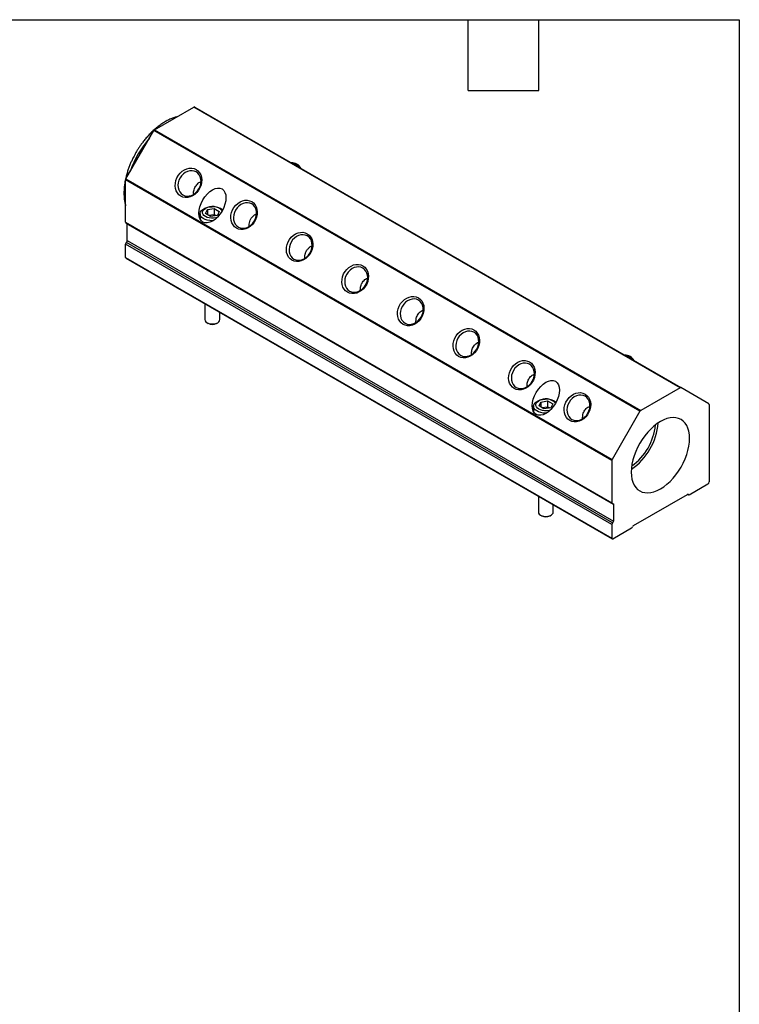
# Model space of a CAD drawing. Header units: inches. Extents: x 0.7 to 32.2, y 0.7 to 24.8.
# Tile 4 of 4: x 23.1 to 32.2, y 12.2 to 24.8. Entities that reach past the tile are written whole.
import ezdxf

# ---------------------------------------------------------------- set-up
doc = ezdxf.new("R2010")
doc.units = ezdxf.units.IN
doc.header["$LTSCALE"] = 3
doc.header["$MEASUREMENT"] = 0
doc.layers.add('TEXT', color=140, linetype='Continuous', lineweight=25)

msp = doc.modelspace()

# ---------------------------------------------------------------- linework, layer by layer
for p, q in [((24.809, 23.348), (25.309, 23.637)), ((31.497, 20.066), (25.309, 23.637)), ((25.319, 23.638), (31.507, 20.067)), ((24.444, 22.724), (24.799, 23.338)), ((30.986, 19.766), (24.799, 23.338)), ((24.809, 23.348), (30.996, 19.776)), ((30.627, 19.138), (24.44, 22.71)), ((24.44, 22.171), (24.44, 22.71)), ((24.444, 22.724), (30.632, 19.152)), ((25.458, 22.282), (25.481, 22.332)), ((25.481, 22.332), (25.568, 22.346)), ((25.481, 22.332), (25.481, 22.269)), ((25.543, 22.369), (25.542, 22.369)), ((25.548, 22.369), (25.547, 22.369)), ((25.568, 22.346), (25.632, 22.309)), ((25.568, 22.346), (25.568, 22.272)), ((25.632, 22.309), (25.609, 22.259)), ((25.389, 22.279), (25.389, 22.212)), ((25.522, 22.245), (25.458, 22.282)), ((25.495, 22.261), (25.568, 22.272)), ((25.609, 22.259), (25.522, 22.245)), ((25.568, 22.272), (25.595, 22.257)), ((24.44, 22.171), (30.627, 18.599)), ((24.444, 22.162), (30.632, 18.59)), ((30.649, 18.58), (24.461, 22.152)), ((24.461, 22.152), (24.461, 22.152)), ((24.461, 21.938), (24.461, 22.152)), ((24.461, 21.938), (30.649, 18.367)), ((30.627, 18.323), (24.44, 21.894)), ((24.44, 21.723), (24.44, 21.894)), ((30.638, 18.345), (24.451, 21.916)), ((24.44, 21.723), (30.627, 18.151)), ((24.444, 21.714), (30.632, 18.142)), ((25.45, 21.133), (25.45, 20.932)), ((25.64, 20.932), (25.64, 21.024)), ((25.478, 20.893), (25.492, 20.885)), ((25.598, 20.885), (25.612, 20.893)), ((31.497, 20.066), (30.996, 19.776)), ((31.861, 19.862), (31.507, 20.067)), ((29.632, 19.83), (29.632, 19.763)), ((29.701, 19.833), (29.724, 19.883)), ((29.764, 19.796), (29.701, 19.833)), ((29.724, 19.883), (29.811, 19.897)), ((29.724, 19.883), (29.724, 19.819)), ((29.737, 19.812), (29.811, 19.823)), ((29.851, 19.81), (29.764, 19.796)), ((29.785, 19.92), (29.785, 19.92)), ((29.791, 19.92), (29.79, 19.92)), ((29.811, 19.897), (29.875, 19.86)), ((29.811, 19.897), (29.811, 19.823)), ((29.811, 19.823), (29.838, 19.808)), ((29.875, 19.86), (29.851, 19.81)), ((31.865, 19.853), (31.865, 18.866)), ((30.986, 19.766), (30.632, 19.152)), ((30.627, 19.138), (30.627, 18.599)), ((31.614, 18.704), (31.851, 18.841)), ((29.693, 18.684), (29.693, 18.483)), ((30.903, 18.31), (31.589, 18.706)), ((31.595, 18.708), (31.604, 18.703)), ((31.602, 18.705), (31.596, 18.708)), ((29.883, 18.483), (29.883, 18.574)), ((30.649, 18.58), (30.649, 18.367)), ((29.721, 18.444), (29.735, 18.436)), ((29.841, 18.436), (29.855, 18.444)), ((30.627, 18.323), (30.627, 18.151)), ((30.642, 18.143), (30.878, 18.28))]:
    msp.add_line(p, q)
at = {"flags": 128}
for points in [[(25.143, 22.505), (25.119, 22.522), (25.099, 22.545), (25.085, 22.572), (25.075, 22.603), (25.071, 22.635), (25.073, 22.67), (25.081, 22.704), (25.094, 22.737), (25.112, 22.769), (25.134, 22.797), (25.16, 22.82), (25.189, 22.839), (25.219, 22.852), (25.251, 22.859), (25.281, 22.86), (25.311, 22.854), (25.338, 22.843), (25.361, 22.825), (25.381, 22.802), (25.396, 22.775), (25.405, 22.745), (25.409, 22.712), (25.407, 22.678), (25.4, 22.643), (25.386, 22.61), (25.369, 22.579), (25.346, 22.551), (25.32, 22.527), (25.291, 22.508), (25.261, 22.495), (25.23, 22.488), (25.199, 22.488), (25.17, 22.493), (25.143, 22.505)], [(25.373, 22.597), (25.387, 22.627), (25.396, 22.659), (25.4, 22.69), (25.398, 22.721), (25.39, 22.75), (25.377, 22.776), (25.359, 22.797), (25.338, 22.813), (25.313, 22.824), (25.285, 22.828), (25.257, 22.827), (25.228, 22.819), (25.2, 22.805), (25.175, 22.786), (25.152, 22.763), (25.133, 22.736), (25.119, 22.706), (25.11, 22.674), (25.106, 22.642), (25.108, 22.612), (25.116, 22.583), (25.129, 22.557), (25.146, 22.536), (25.168, 22.52), (25.193, 22.509), (25.221, 22.504), (25.249, 22.506), (25.278, 22.514), (25.306, 22.527), (25.331, 22.546), (25.354, 22.57), (25.373, 22.597)], [(25.85, 22.097), (25.826, 22.114), (25.807, 22.137), (25.792, 22.164), (25.782, 22.194), (25.779, 22.227), (25.78, 22.262), (25.788, 22.296), (25.801, 22.329), (25.819, 22.36), (25.841, 22.388), (25.867, 22.412), (25.896, 22.431), (25.926, 22.444), (25.958, 22.451), (25.988, 22.452), (26.018, 22.446), (26.045, 22.434), (26.068, 22.417), (26.088, 22.394), (26.103, 22.367), (26.112, 22.337), (26.116, 22.304), (26.114, 22.27), (26.107, 22.235), (26.094, 22.202), (26.076, 22.171), (26.053, 22.143), (26.027, 22.119), (25.999, 22.1), (25.968, 22.087), (25.937, 22.08), (25.906, 22.079), (25.877, 22.085), (25.85, 22.097)], [(25.549, 22.189), (25.541, 22.189), (25.51, 22.192), (25.48, 22.197), (25.453, 22.207), (25.429, 22.219), (25.411, 22.234), (25.398, 22.25), (25.39, 22.268), (25.39, 22.286), (25.395, 22.304), (25.407, 22.321), (25.424, 22.336), (25.447, 22.349), (25.473, 22.359), (25.502, 22.366), (25.533, 22.369), (25.542, 22.369)], [(25.6, 22.229), (25.587, 22.226), (25.559, 22.222), (25.531, 22.222), (25.503, 22.226), (25.477, 22.233), (25.455, 22.243), (25.437, 22.256), (25.425, 22.271), (25.418, 22.287), (25.418, 22.304), (25.425, 22.32), (25.437, 22.335), (25.455, 22.348)], [(26.08, 22.189), (26.094, 22.219), (26.103, 22.25), (26.107, 22.282), (26.105, 22.313), (26.097, 22.342), (26.084, 22.367), (26.067, 22.389), (26.045, 22.405), (26.02, 22.416), (25.992, 22.42), (25.964, 22.419), (25.935, 22.411), (25.907, 22.397), (25.882, 22.378), (25.859, 22.355), (25.84, 22.327), (25.826, 22.297), (25.817, 22.266), (25.813, 22.234), (25.815, 22.203), (25.823, 22.175), (25.836, 22.149), (25.854, 22.128), (25.875, 22.111), (25.9, 22.101), (25.928, 22.096), (25.956, 22.098), (25.985, 22.105), (26.013, 22.119), (26.038, 22.138), (26.061, 22.162), (26.08, 22.189)], [(26.557, 21.688), (26.533, 21.706), (26.514, 21.729), (26.499, 21.756), (26.489, 21.786), (26.486, 21.819), (26.488, 21.853), (26.495, 21.888), (26.508, 21.921), (26.526, 21.952), (26.548, 21.98), (26.574, 22.004), (26.603, 22.023), (26.634, 22.036), (26.665, 22.043), (26.696, 22.044), (26.725, 22.038), (26.752, 22.026), (26.776, 22.009), (26.795, 21.986), (26.81, 21.959), (26.819, 21.929), (26.823, 21.896), (26.821, 21.861), (26.814, 21.827), (26.801, 21.794), (26.783, 21.762), (26.76, 21.735), (26.734, 21.711), (26.706, 21.692), (26.675, 21.679), (26.644, 21.672), (26.613, 21.671), (26.584, 21.677), (26.557, 21.688)], [(26.582, 21.703), (26.607, 21.693), (26.635, 21.688), (26.663, 21.689), (26.692, 21.697), (26.72, 21.711), (26.745, 21.73), (26.768, 21.753), (26.787, 21.781), (26.801, 21.811), (26.81, 21.842), (26.814, 21.874), (26.812, 21.905), (26.804, 21.934), (26.791, 21.959), (26.774, 21.98), (26.752, 21.997), (26.727, 22.007), (26.7, 22.012), (26.671, 22.01), (26.642, 22.003), (26.615, 21.989), (26.589, 21.97), (26.566, 21.946), (26.547, 21.919), (26.533, 21.889), (26.524, 21.858), (26.52, 21.826), (26.522, 21.795), (26.53, 21.766), (26.543, 21.741), (26.561, 21.719), (26.582, 21.703)], [(27.264, 21.28), (27.24, 21.298), (27.221, 21.32), (27.206, 21.347), (27.197, 21.378), (27.193, 21.411), (27.195, 21.445), (27.202, 21.479), (27.215, 21.513), (27.233, 21.544), (27.256, 21.572), (27.282, 21.596), (27.31, 21.614), (27.341, 21.628), (27.372, 21.635), (27.403, 21.635), (27.432, 21.63), (27.459, 21.618), (27.483, 21.601), (27.502, 21.578), (27.517, 21.551), (27.526, 21.52), (27.53, 21.487), (27.528, 21.453), (27.521, 21.419), (27.508, 21.385), (27.49, 21.354), (27.467, 21.326), (27.441, 21.303), (27.413, 21.284), (27.382, 21.271), (27.351, 21.264), (27.32, 21.263), (27.291, 21.269), (27.264, 21.28)], [(27.29, 21.295), (27.315, 21.284), (27.342, 21.28), (27.37, 21.281), (27.399, 21.289), (27.427, 21.303), (27.453, 21.322), (27.475, 21.345), (27.494, 21.373), (27.508, 21.403), (27.517, 21.434), (27.521, 21.466), (27.519, 21.497), (27.511, 21.525), (27.498, 21.551), (27.481, 21.572), (27.459, 21.589), (27.434, 21.599), (27.407, 21.604), (27.378, 21.602), (27.349, 21.594), (27.322, 21.581), (27.296, 21.562), (27.273, 21.538), (27.254, 21.511), (27.24, 21.481), (27.231, 21.45), (27.228, 21.418), (27.23, 21.387), (27.237, 21.358), (27.25, 21.333), (27.268, 21.311), (27.29, 21.295)], [(27.971, 20.872), (27.947, 20.89), (27.928, 20.912), (27.913, 20.939), (27.904, 20.97), (27.9, 21.003), (27.902, 21.037), (27.909, 21.071), (27.922, 21.105), (27.94, 21.136), (27.963, 21.164), (27.989, 21.187), (28.017, 21.206), (28.048, 21.219), (28.079, 21.226), (28.11, 21.227), (28.139, 21.222), (28.166, 21.21), (28.19, 21.192), (28.209, 21.17), (28.224, 21.143), (28.234, 21.112), (28.237, 21.079), (28.236, 21.045), (28.228, 21.011), (28.215, 20.977), (28.197, 20.946), (28.175, 20.918), (28.149, 20.894), (28.12, 20.876), (28.089, 20.862), (28.058, 20.855), (28.028, 20.855), (27.998, 20.86), (27.971, 20.872)], [(27.997, 20.887), (28.022, 20.876), (28.049, 20.871), (28.078, 20.873), (28.106, 20.881), (28.134, 20.894), (28.16, 20.913), (28.182, 20.937), (28.201, 20.964), (28.215, 20.994), (28.225, 21.026), (28.228, 21.058), (28.226, 21.088), (28.218, 21.117), (28.206, 21.143), (28.188, 21.164), (28.166, 21.18), (28.141, 21.191), (28.114, 21.196), (28.085, 21.194), (28.057, 21.186), (28.029, 21.173), (28.003, 21.154), (27.98, 21.13), (27.962, 21.103), (27.947, 21.073), (27.938, 21.041), (27.935, 21.01), (27.937, 20.979), (27.944, 20.95), (27.957, 20.924), (27.975, 20.903), (27.997, 20.887)], [(25.45, 20.932), (25.453, 20.918), (25.463, 20.905), (25.478, 20.893), (25.498, 20.885), (25.521, 20.879), (25.545, 20.877), (25.57, 20.879), (25.593, 20.885), (25.612, 20.893), (25.627, 20.905), (25.637, 20.918), (25.64, 20.932)], [(28.678, 20.464), (28.655, 20.481), (28.635, 20.504), (28.62, 20.531), (28.611, 20.562), (28.607, 20.594), (28.609, 20.629), (28.616, 20.663), (28.629, 20.696), (28.647, 20.728), (28.67, 20.755), (28.696, 20.779), (28.724, 20.798), (28.755, 20.811), (28.786, 20.818), (28.817, 20.819), (28.846, 20.813), (28.873, 20.802), (28.897, 20.784), (28.916, 20.761), (28.931, 20.734), (28.941, 20.704), (28.945, 20.671), (28.943, 20.637), (28.935, 20.602), (28.922, 20.569), (28.904, 20.538), (28.882, 20.51), (28.856, 20.486), (28.827, 20.467), (28.797, 20.454), (28.765, 20.447), (28.735, 20.446), (28.705, 20.452), (28.678, 20.464)], [(28.704, 20.479), (28.729, 20.468), (28.756, 20.463), (28.785, 20.465), (28.813, 20.473), (28.841, 20.486), (28.867, 20.505), (28.89, 20.529), (28.908, 20.556), (28.923, 20.586), (28.932, 20.618), (28.935, 20.649), (28.933, 20.68), (28.926, 20.709), (28.913, 20.734), (28.895, 20.756), (28.873, 20.772), (28.848, 20.783), (28.821, 20.787), (28.792, 20.786), (28.764, 20.778), (28.736, 20.764), (28.71, 20.745), (28.687, 20.722), (28.669, 20.695), (28.654, 20.665), (28.645, 20.633), (28.642, 20.601), (28.644, 20.57), (28.651, 20.542), (28.664, 20.516), (28.682, 20.495), (28.704, 20.479)], [(29.385, 20.056), (29.362, 20.073), (29.342, 20.096), (29.327, 20.123), (29.318, 20.153), (29.314, 20.186), (29.316, 20.22), (29.324, 20.255), (29.337, 20.288), (29.355, 20.319), (29.377, 20.347), (29.403, 20.371), (29.432, 20.39), (29.462, 20.403), (29.493, 20.41), (29.524, 20.411), (29.553, 20.405), (29.58, 20.393), (29.604, 20.376), (29.624, 20.353), (29.638, 20.326), (29.648, 20.296), (29.652, 20.263), (29.65, 20.229), (29.642, 20.194), (29.629, 20.161), (29.611, 20.13), (29.589, 20.102), (29.563, 20.078), (29.534, 20.059), (29.504, 20.046), (29.473, 20.039), (29.442, 20.038), (29.412, 20.044), (29.385, 20.056)], [(29.411, 20.07), (29.436, 20.06), (29.463, 20.055), (29.492, 20.057), (29.52, 20.064), (29.548, 20.078), (29.574, 20.097), (29.597, 20.121), (29.615, 20.148), (29.63, 20.178), (29.639, 20.209), (29.642, 20.241), (29.64, 20.272), (29.633, 20.301), (29.62, 20.326), (29.602, 20.348), (29.58, 20.364), (29.555, 20.375), (29.528, 20.379), (29.499, 20.378), (29.471, 20.37), (29.443, 20.356), (29.417, 20.337), (29.395, 20.314), (29.376, 20.286), (29.362, 20.256), (29.352, 20.225), (29.349, 20.193), (29.351, 20.162), (29.359, 20.134), (29.371, 20.108), (29.389, 20.087), (29.411, 20.07)], [(30.092, 19.647), (30.069, 19.665), (30.049, 19.688), (30.034, 19.715), (30.025, 19.745), (30.021, 19.778), (30.023, 19.812), (30.031, 19.847), (30.044, 19.88), (30.062, 19.911), (30.084, 19.939), (30.11, 19.963), (30.139, 19.982), (30.169, 19.995), (30.2, 20.002), (30.231, 20.003), (30.26, 19.997), (30.287, 19.985), (30.311, 19.968), (30.331, 19.945), (30.345, 19.918), (30.355, 19.887), (30.359, 19.855), (30.357, 19.82), (30.349, 19.786), (30.336, 19.753), (30.318, 19.721), (30.296, 19.694), (30.27, 19.67), (30.241, 19.651), (30.211, 19.638), (30.18, 19.631), (30.149, 19.63), (30.119, 19.636), (30.092, 19.647)], [(30.118, 19.662), (30.143, 19.651), (30.17, 19.647), (30.199, 19.648), (30.228, 19.656), (30.255, 19.67), (30.281, 19.689), (30.304, 19.712), (30.323, 19.74), (30.337, 19.77), (30.346, 19.801), (30.349, 19.833), (30.347, 19.864), (30.34, 19.893), (30.327, 19.918), (30.309, 19.939), (30.287, 19.956), (30.262, 19.966), (30.235, 19.971), (30.207, 19.969), (30.178, 19.962), (30.15, 19.948), (30.124, 19.929), (30.102, 19.905), (30.083, 19.878), (30.069, 19.848), (30.06, 19.817), (30.056, 19.785), (30.058, 19.754), (30.066, 19.725), (30.079, 19.7), (30.096, 19.678), (30.118, 19.662)], [(29.792, 19.74), (29.784, 19.74), (29.753, 19.742), (29.723, 19.748), (29.695, 19.757), (29.672, 19.77), (29.653, 19.784), (29.64, 19.801), (29.633, 19.819), (29.632, 19.837), (29.638, 19.855), (29.649, 19.872), (29.667, 19.887), (29.689, 19.9), (29.716, 19.91), (29.745, 19.917), (29.776, 19.92), (29.785, 19.92)], [(29.843, 19.78), (29.83, 19.777), (29.802, 19.773), (29.773, 19.773), (29.746, 19.777), (29.72, 19.784), (29.697, 19.794), (29.68, 19.807), (29.667, 19.822), (29.661, 19.838), (29.661, 19.855), (29.667, 19.871), (29.68, 19.886), (29.697, 19.899)], [(31.246, 18.778), (31.288, 18.805), (31.329, 18.836), (31.369, 18.873), (31.407, 18.913), (31.444, 18.958), (31.478, 19.005), (31.509, 19.055), (31.536, 19.107), (31.56, 19.16), (31.581, 19.214), (31.597, 19.267), (31.608, 19.32), (31.615, 19.371), (31.617, 19.421), (31.615, 19.467), (31.608, 19.511), (31.597, 19.55), (31.581, 19.586), (31.56, 19.616), (31.536, 19.641), (31.509, 19.661), (31.478, 19.675), (31.444, 19.683), (31.407, 19.686), (31.369, 19.682), (31.329, 19.672), (31.288, 19.656), (31.246, 19.635), (31.205, 19.608), (31.164, 19.577), (31.124, 19.54), (31.085, 19.5), (31.049, 19.455), (31.015, 19.408), (30.984, 19.358), (30.956, 19.306), (30.932, 19.253), (30.912, 19.199), (30.896, 19.146), (30.884, 19.093), (30.877, 19.042), (30.875, 18.992), (30.877, 18.946), (30.884, 18.902), (30.896, 18.863), (30.912, 18.827), (30.932, 18.797), (30.956, 18.772), (30.984, 18.752), (31.015, 18.738), (31.049, 18.73), (31.085, 18.727), (31.124, 18.731), (31.164, 18.741), (31.205, 18.757), (31.246, 18.778)], [(30.638, 18.59), (30.636, 18.589), (30.634, 18.589), (30.632, 18.59), (30.63, 18.591), (30.629, 18.592), (30.628, 18.594), (30.628, 18.597), (30.627, 18.599)], [(30.638, 18.59), (30.64, 18.59), (30.642, 18.59), (30.644, 18.589), (30.646, 18.588), (30.647, 18.587), (30.648, 18.585), (30.648, 18.582), (30.649, 18.58)], [(29.693, 18.483), (29.696, 18.469), (29.705, 18.455), (29.721, 18.444), (29.74, 18.435), (29.763, 18.43), (29.788, 18.428), (29.812, 18.43), (29.835, 18.435), (29.855, 18.444), (29.87, 18.455), (29.88, 18.469), (29.883, 18.483)]]:
    msp.add_lwpolyline(points, dxfattribs=at)
for centre, radius, start, end in [((25.315, 23.629), 0.0101, 65.686, 125.6182), ((24.824, 23.324), 0.0289, 121.9547, 151.1444), ((25.725, 22.394), 1.297, 139.0733, 160.9266), ((26.553, 22.797), 0.132, 27.839, 92.1884), ((26.543, 22.812), 0.116, 32.9466, 87.0588), ((24.469, 22.709), 0.0289, 148.8562, 178.0435), ((25.543, 22.208), 0.165, 41.1086, 122.2695), ((25.555, 22.171), 0.199, 53.0588, 92.0568), ((24.45, 22.17), 0.00989, 173.806, 234.8818), ((24.43, 21.94), 0.0313, 311.3239, 357.0648), ((24.472, 21.893), 0.0313, 131.3239, 177.0648), ((24.45, 21.722), 0.00959, 172.7442, 235.9436), ((25.545, 20.985), 0.113, 241.9381, 298.0619), ((30.796, 20.347), 0.132, 27.839, 92.1884), ((30.786, 20.363), 0.116, 32.9466, 87.0588), ((31.502, 20.057), 0.0101, 65.686, 125.6182), ((29.786, 19.759), 0.165, 41.1086, 122.2695), ((29.798, 19.721), 0.199, 53.0588, 92.0568), ((31.855, 19.854), 0.0101, 354.3796, 54.3019), ((31.011, 19.752), 0.0289, 121.9547, 151.1444), ((30.431, 19.677), 0.788, 304.4242, 355.5812), ((30.466, 19.657), 0.719, 305.2043, 354.801), ((30.656, 19.138), 0.0289, 148.8562, 178.0435), ((31.834, 18.867), 0.0307, 302.6055, 357.3945), ((31.595, 18.7), 0.00879, 40.5328, 129.2482), ((31.608, 18.711), 0.00879, 220.5328, 309.2482), ((29.788, 18.535), 0.113, 241.9381, 298.0619), ((30.659, 18.321), 0.0313, 131.3239, 177.0648), ((30.617, 18.368), 0.0313, 311.3239, 357.0648), ((30.92, 18.284), 0.0307, 122.638, 159.7729), ((30.862, 18.306), 0.0307, 302.638, 339.7729), ((30.636, 18.15), 0.00873, 170.786, 309.2033)]:
    msp.add_arc(centre, radius, start, end)
for centre in [(25.545, 22.385), (29.788, 19.936)]:
    msp.add_ellipse(centre, major_axis=(0.122, 0.211), ratio=0.577335)
for points, knots in [([(25.096, 23.514), (25.092, 23.513), (25.073, 23.509), (25.038, 23.497), (24.992, 23.477), (24.946, 23.453), (24.901, 23.425), (24.856, 23.393), (24.813, 23.357), (24.771, 23.319), (24.732, 23.278), (24.695, 23.236), (24.662, 23.195), (24.635, 23.158), (24.611, 23.123), (24.59, 23.091), (24.566, 23.049), (24.546, 23.012), (24.525, 22.97), (24.508, 22.934), (24.49, 22.891), (24.473, 22.845), (24.458, 22.797), (24.445, 22.747), (24.434, 22.697), (24.426, 22.647), (24.421, 22.597), (24.418, 22.548), (24.42, 22.499), (24.424, 22.452), (24.431, 22.412), (24.438, 22.388), (24.44, 22.379)], [0, 0, 0, 0, 0.010023, 0.049734, 0.089541, 0.129325, 0.168974, 0.208428, 0.247624, 0.286463, 0.324756, 0.362067, 0.397132, 0.427065, 0.451057, 0.479247, 0.500035, 0.54321, 0.560762, 0.589838, 0.619942, 0.652146, 0.685648, 0.720131, 0.755345, 0.791122, 0.827339, 0.863911, 0.900772, 0.937869, 0.975133, 1, 1, 1, 1]), ([(25.307, 22.531), (25.306, 22.535), (25.303, 22.558), (25.314, 22.601), (25.342, 22.648), (25.373, 22.678), (25.393, 22.686), (25.397, 22.687)], [0, 0, 0, 0, 0.067284, 0.366985, 0.654441, 0.93247, 1, 1, 1, 1]), ([(26.013, 22.122), (26.013, 22.125), (26.011, 22.139), (26.015, 22.166), (26.025, 22.199), (26.043, 22.23), (26.067, 22.256), (26.088, 22.273), (26.101, 22.279), (26.104, 22.28)], [0, 0, 0, 0, 0.045067, 0.226483, 0.409975, 0.588043, 0.769512, 0.950331, 1, 1, 1, 1]), ([(26.72, 21.714), (26.72, 21.72), (26.719, 21.73), (26.721, 21.746), (26.723, 21.758), (26.726, 21.77), (26.73, 21.783), (26.738, 21.801), (26.749, 21.819), (26.76, 21.833), (26.773, 21.846), (26.786, 21.857), (26.8, 21.867), (26.809, 21.871), (26.811, 21.872)], [0, 0, 0, 0, 0.089179, 0.163862, 0.241442, 0.281747, 0.353265, 0.460467, 0.573407, 0.675699, 0.743936, 0.851102, 0.955021, 1, 1, 1, 1]), ([(27.427, 21.306), (27.428, 21.324), (27.429, 21.361), (27.454, 21.411), (27.486, 21.447), (27.51, 21.458), (27.518, 21.462)], [0, 0, 0, 0, 0.281929, 0.575558, 0.855286, 1, 1, 1, 1]), ([(28.135, 20.898), (28.135, 20.916), (28.136, 20.953), (28.161, 21.003), (28.193, 21.038), (28.217, 21.05), (28.225, 21.054)], [0, 0, 0, 0, 0.281929, 0.575558, 0.855286, 1, 1, 1, 1]), ([(28.842, 20.49), (28.842, 20.508), (28.843, 20.545), (28.868, 20.595), (28.9, 20.63), (28.924, 20.642), (28.932, 20.646)], [0, 0, 0, 0, 0.281929, 0.575558, 0.855286, 1, 1, 1, 1]), ([(29.549, 20.082), (29.549, 20.1), (29.55, 20.137), (29.575, 20.187), (29.607, 20.222), (29.631, 20.233), (29.639, 20.237)], [0, 0, 0, 0, 0.281929, 0.575558, 0.855286, 1, 1, 1, 1]), ([(30.256, 19.673), (30.256, 19.691), (30.257, 19.728), (30.282, 19.779), (30.314, 19.814), (30.338, 19.825), (30.347, 19.829)], [0, 0, 0, 0, 0.281929, 0.575558, 0.855286, 1, 1, 1, 1])]:
    msp.add_open_spline(points, degree=3, knots=knots)
at = {"layer": 'TEXT'}
for p, q in [((0.75, 24.75), (32.25, 24.75)), ((28.8, 23.85), (28.8, 24.75)), ((29.7, 23.85), (29.7, 24.75)), ((32.25, 24.75), (32.25, 0.75)), ((28.8, 23.85), (29.7, 23.85))]:
    msp.add_line(p, q, dxfattribs=at)

doc.saveas('drawing.dxf')
